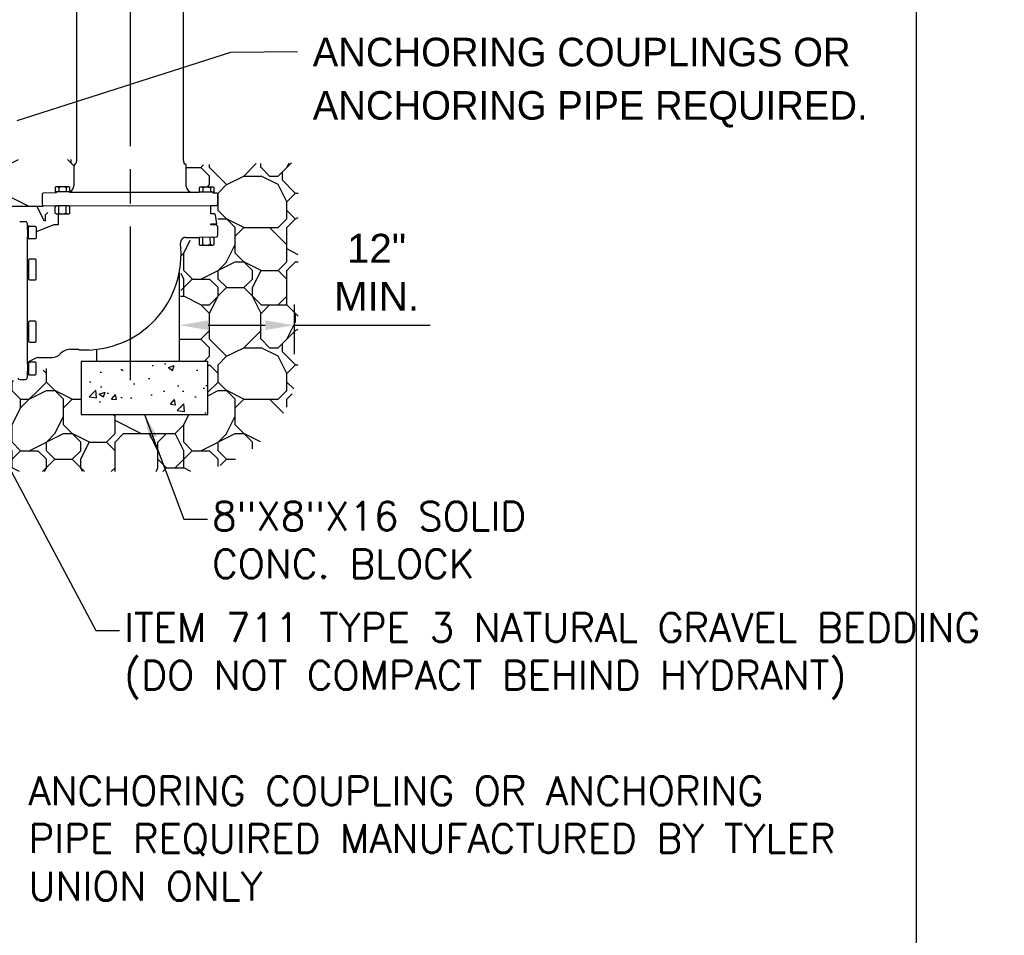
# Model space of a CAD drawing. Header units: feet. Extents: x 6 to 231, y 4 to 30.
# Tile 62 of 67: x 187.56 to 191.86, y 9.64 to 13.64. Entities that reach past the tile are written whole.
import ezdxf

# ---------------------------------------------------------------- set-up
doc = ezdxf.new("R2010")
doc.units = ezdxf.units.FT
doc.header["$MEASUREMENT"] = 0
doc.linetypes.add('E', pattern=[1, 0.75, -0.05, 0.15, -0.05])
doc.layers.add('COLUMNS', color=6, linetype='Continuous', plot=False)
for name, color, linetype in [('DETAIL', 50, 'Continuous'), ('P-HATCH', 247, 'Continuous'), ('text', 9, 'Continuous')]:
    doc.layers.add(name, color=color, linetype=linetype)
doc.styles.add('Slanted-Normal', font='font31.shx', dxfattribs={"height": 0.14})
doc.styles.get("Standard").update_dxf_attribs({"font": 'arial.ttf'})
doc.dimstyles.new('COEC', dxfattribs={"dimscale": 13.9, "dimtxt": 0.18, "dimasz": 0.18, "dimexe": 0.18, "dimexo": 0.0625, "dimgap": 0.09, "dimtad": 1, "dimzin": 0, "dimdsep": 46, "dimtxsty": 'Standard', "dimcen": 0.09, "dimclrd": 256, "dimclre": 256, "dimclrt": 256, "dimaunit": 1, "dimadec": 4, "dimazin": 0, "dimtfac": 1, "dimtofl": 0, "dimtmove": 0, "dimatfit": 3, "dimfxl": 1, "dimtolj": 1, "dimtzin": 0, "dimlwd": -1, "dimlwe": -1, "dimarcsym": 0})
doc.dimstyles.get("Standard").update_dxf_attribs({"dimtxt": 0.18, "dimasz": 0.18, "dimexe": 0.18, "dimexo": 0.0625, "dimgap": 0.09, "dimtad": 0, "dimtih": 1, "dimtoh": 1, "dimdec": 4, "dimzin": 0, "dimdsep": 46, "dimtxsty": 'Standard', "dimcen": 0.09, "dimadec": 0, "dimazin": 0, "dimtfac": 1, "dimtdec": 4, "dimtofl": 0, "dimtmove": 0, "dimatfit": 3, "dimfxl": 1, "dimtolj": 1, "dimtzin": 0, "dimarcsym": 0})

# ---------------------------------------------------------------- blocks, each defined once
blk = doc.blocks.new('*D70')
at = {"layer": 'Defpoints', "color": 0, "transparency": 16777216}
for p in [(188.2542, 12.4407), (188.7552, 12.4407), (188.7552, 12.3066)]:
    blk.add_point(p, dxfattribs=at)
at = {"layer": 'text', "color": 0, "lineweight": -2, "transparency": 16777216}
for p, q in [((188.2542, 12.3969), (188.2542, 12.1806)), ((188.7552, 12.3969), (188.7552, 12.1806)), ((188.3802, 12.3066), (188.6292, 12.3066)), ((188.7552, 12.3066), (189.3503, 12.3066))]:
    blk.add_line(p, q, dxfattribs=at)
at = {"layer": 'text', "color": 0, "transparency": 16777216}
for points in [[(188.3802, 12.3276), (188.3802, 12.2856), (188.2542, 12.3066)], [(188.6292, 12.3276), (188.6292, 12.2856), (188.7552, 12.3066)]]:
    blk.add_solid(points, dxfattribs=at)
at = {"layer": 'text', "color": 0, "transparency": 16777216, "insert": (189.1158, 12.5378), "char_height": 0.126, "attachment_point": 5}
blk.add_mtext('\\A1;12"\\PMIN. ', dxfattribs=at)

msp = doc.modelspace()

# ---------------------------------------------------------------- hatches: boundary and pattern name
at = {"layer": 'P-HATCH', "linetype": 'Continuous'}
h = msp.add_hatch(dxfattribs=at)
h.set_pattern_fill('RIPRAP', color=256, scale=0.75)
h.set_pattern_definition([(0, (129.5104, -6.16715), (0.75, 0.75), [0.225, -0.2625, 0.0375, -0.225]), (0, (129.8104, -6.01715), (0.75, 0.75), [0.0375, -0.1875, 0.15, -0.375]), (0, (129.9229, -5.97965), (0.75, 0.75), [0.0375, -0.7125]), (0, (129.5854, -5.94215), (0.75, 0.75), [0.15, -0.6]), (0, (129.5104, -5.86715), (0.75, 0.75), [0.075, -0.675]), (0, (130.0354, -5.79215), (0.75, 0.75), [0.075, -0.0375, 0.0375, -0.6]), (0, (129.7354, -5.75465), (0.75, 0.75), [0.1125, -0.6375]), (0, (129.5479, -5.67965), (0.75, 0.75), [0.075, -0.675]), (0, (129.8479, -5.60465), (0.75, 0.75), [0.0375, -0.225, 0.1125, -0.375]), (0, (129.6979, -5.56715), (0.75, 0.75), [0.075, -0.675]), (0, (129.9604, -5.52965), (0.75, 0.75), [0.075, -0.675]), (0, (129.8104, -5.49215), (0.75, 0.75), [0.075, -0.675]), (0, (130.1104, -5.45465), (0.75, 0.75), [0.075, -0.675]), (90, (129.4729, -6.16715), (-0.75, 0.75), [0.15, -0.0375, 0.075, -0.3, 0.15, -0.0375]), (90, (129.5104, -5.67965), (-0.75, 0.75), [0.0375, -0.7125]), (90, (129.6229, -5.90465), (-0.75, 0.75), [0.075, -0.15, 0.0375, -0.4875]), (90, (129.6604, -5.79215), (-0.75, 0.75), [0.075, -0.15, 0.1125, -0.4125]), (90, (129.7729, -5.97965), (-0.75, 0.75), [0.0375, -0.375, 0.075, -0.0375, 0.075, -0.15]), (90, (129.8104, -6.05465), (-0.75, 0.75), [0.0375, -0.7125]), (90, (129.8854, -5.82965), (-0.75, 0.75), [0.0375, -0.0375, 0.1125, -0.5625]), (90, (129.9229, -5.94215), (-0.75, 0.75), [0.075, -0.3, 0.0375, -0.0375, 0.0375, -0.2625]), (90, (129.9979, -6.12965), (-0.75, 0.75), [0.1125, -0.6375]), (90, (130.0729, -5.56715), (-0.75, 0.75), [0.0375, -0.0375, 0.0375, -0.6375]), (90, (130.1104, -5.75465), (-0.75, 0.75), [0.1125, -0.6375]), (90, (130.2042, -5.8109), (-0.75, 0.75), [0.0375, -0.7125]), (45, (129.73544, -6.16715), (0, 0.75), [0.0530325, -1.007628]), (45, (129.66044, -5.45465), (0, 0.75), [0.0530325, -0.1590975, 0.1590975, -0.6894327]), (45, (129.73544, -5.56715), (0, 0.75), [0.106065, -0.265165, 0.0530325, -0.6363976]), (45, (129.88544, -5.60465), (0, 0.75), [0.106065, -0.3712313, 0.0530325, -0.5303314]), (45, (129.58544, -5.94215), (0, 0.75), [0.0530325, -1.007628]), (45, (129.77294, -5.94215), (0, 0.75), [0.159099, -0.901561]), (45, (129.92294, -5.86715), (0, 0.75), [0.0530325, -0.318198, 0.0530325, -0.636397]), (45, (130.03544, -5.79215), (0, 0.75), [0.106065, -0.954595]), (45, (130.18544, -5.79215), (0, 0.75), [0.106065, -0.954595]), (45, (130.18544, -6.01715), (0, 0.75), [0.0530325, -1.007628]), (45, (130.11044, -5.64215), (0, 0.75), [0.0530325, -1.007628]), (45, (130.03544, -5.52965), (0, 0.75), [0.0530325, -1.007628]), (45, (130.18544, -5.45465), (0, 0.75), [0.0530325, -1.007628]), (45, (129.47294, -5.45465), (0, 0.75), [0.0530325, -1.007628]), (45, (129.84794, -5.75465), (0, 0.75), [0.0530325, -1.007628]), (45, (129.92294, -5.45465), (0, 0.75), [0.0530325, -0.3712313, 0.0530325, -0.583364]), (45, (129.58544, -5.86715), (0, 0.75), [0.106065, -0.954595]), (45, (129.58544, -5.67965), (0, 0.75), [0.1590975, -0.901563]), (135, (129.51044, -5.86715), (-0.75, 8e-17), [0.0795525, -0.981108]), (135, (129.92294, -5.90465), (-0.75, 8e-17), [0.0530325, -1.007628]), (135, (130.14794, -5.79215), (-0.75, 8e-17), [0.0530325, -1.007628]), (135, (129.88544, -5.64215), (-0.75, 8e-17), [0.0530325, -1.007628]), (135, (129.92294, -5.52965), (-0.75, 8e-17), [0.0530325, -1.007628]), (135, (129.81044, -5.49215), (-0.75, 8e-17), [0.0530325, -1.007628]), (135, (129.96044, -5.52965), (-0.75, 8e-17), [0.0530325, -1.007628]), (135, (129.51044, -5.97965), (-0.75, 8e-17), [0.0530325, -1.007628]), (135, (129.66044, -5.71715), (-0.75, 8e-17), [0.0530325, -1.007628]), (135, (129.66044, -5.94215), (-0.75, 8e-17), [0.106065, -0.954595]), (135, (129.81044, -6.01715), (-0.75, 8e-17), [0.106065, -0.954595]), (135, (130.11044, -5.60465), (-0.75, 8e-17), [0.106065, -0.954595]), (135, (129.88544, -5.79215), (-0.75, 8e-17), [0.0530325, -1.007628]), (135, (129.99794, -6.01715), (-0.75, 8e-17), [0.106065, -0.636396, 0.0530325, -0.2651667]), (135, (129.54794, -5.67965), (-0.75, 8e-17), [0.106065, -0.212132, 0.106065, -0.636398]), (135, (129.47294, -6.09215), (-0.75, 8e-17), [0.10605, -0.2652, 0.10605, -0.2652, 0.053025, -0.2651352]), (26.56505, (129.73544, -5.94215), (0.75, 4e-11), [0.1677, -0.08385, 0.08385, -1.341651]), (26.56505, (129.84794, -5.49215), (0.75, 4e-11), [0.1677, -1.509351]), (26.56505, (129.84794, -6.01715), (0.75, 4e-11), [0.08385, -1.593201]), (26.56505, (129.51044, -5.97965), (0.75, 4e-11), [0.08385, -1.593201]), (26.56505, (129.66044, -5.79215), (0.75, 4e-11), [0.08385, -1.593201]), (26.56505, (129.51044, -5.71715), (0.75, 4e-11), [0.08385, -1.593201]), (63.43495, (129.62294, -5.64215), (4e-11, 0.75), [0.08385, -1.593201]), (63.43495, (129.88544, -5.64215), (4e-11, 0.75), [0.08385, -1.593201]), (63.43495, (129.96044, -6.16715), (4e-11, 0.75), [0.08385, -1.593201]), (63.43495, (129.47294, -5.75465), (4e-11, 0.75), [0.08385, -1.593201]), (63.43495, (129.77294, -6.12965), (4e-11, 0.75), [0.08385, -0.58695, 0.08385, -0.922401]), (116.56505, (129.66044, -5.49215), (-4e-11, 0.75), [0.08385, -1.593201]), (116.56505, (130.11044, -5.64215), (-4e-11, 0.75), [0.08385, -1.593201]), (116.56505, (129.77294, -5.49215), (-4e-11, 0.75), [0.08385, -1.593201]), (116.56505, (129.47294, -5.90465), (-4e-11, 0.75), [0.08385, -1.593201]), (153.43495, (130.03544, -6.01715), (-0.75, 4e-11), [0.08385, -1.593201]), (153.43495, (130.18544, -5.82965), (-0.75, 4e-11), [0.08385, -1.593201]), (153.43495, (129.73544, -5.75465), (-0.75, 4e-11), [0.08385, -1.593201]), (153.43495, (129.84794, -5.60465), (-0.75, 4e-11), [0.08385, -1.593201]), (153.43495, (130.11044, -5.45465), (-0.75, 4e-11), [0.08385, -1.593201]), (153.43495, (129.58544, -6.16715), (-0.75, 4e-11), [0.125775, -1.551276])])
edge = h.paths.add_edge_path()
edge.add_line((188.77355, 13.01701), (188.28415, 13.00598))
edge.add_line((188.28415, 13.00598), (188.28443, 12.91211))
edge.add_line((188.28443, 12.91211), (188.29224, 12.89582))
edge.add_line((188.29224, 12.89582), (188.34134, 12.89754))
edge.add_line((188.34134, 12.89754), (188.3435, 12.90877))
edge.add_line((188.3435, 12.90877), (188.40592, 12.90751))
edge.add_line((188.40592, 12.90751), (188.42224, 12.87947))
edge.add_line((188.42224, 12.87947), (188.42224, 12.69926))
edge.add_line((188.42224, 12.69926), (188.40062, 12.65672))
edge.add_line((188.40062, 12.65672), (188.34566, 12.65672))
edge.add_line((188.34566, 12.65672), (188.34146, 12.67469))
edge.add_line((188.34146, 12.67469), (188.26472, 12.6822))
edge.add_line((188.26472, 12.6822), (188.25417, 12.14801))
edge.add_line((188.25417, 12.14801), (188.37872, 12.14801))
edge.add_line((188.37872, 12.14801), (188.37872, 11.91687))
edge.add_line((188.37872, 11.91687), (187.82612, 11.91687))
edge.add_line((187.82612, 11.91687), (187.81626, 12.2002))
edge.add_line((187.81626, 12.2002), (187.62758, 12.09177))
edge.add_line((187.62758, 12.09177), (187.56932, 12.06883))
edge.add_line((187.56932, 12.06883), (187.46389, 12.05908))
edge.add_line((187.46389, 12.05908), (187.41329, 12.09002))
edge.add_line((187.41329, 12.09002), (187.40835, 12.13922))
edge.add_line((187.40835, 12.13922), (185.09065, 12.1636))
edge.add_line((185.09065, 12.1636), (185.08826, 12.0578))
edge.add_line((185.08826, 12.0578), (185.04392, 12.02671))
edge.add_line((185.04392, 12.02671), (184.9121, 12.03606))
edge.add_line((184.9121, 12.03606), (184.84236, 12.07139))
edge.add_line((184.84236, 12.07139), (184.83144, 12.13086))
edge.add_line((184.83144, 12.13086), (184.78147, 12.13443))
edge.add_line((184.78147, 12.13443), (184.75104, 12.15479))
edge.add_line((184.75104, 12.15479), (184.73313, 12.05731))
edge.add_line((184.73313, 12.05731), (184.53822, 11.98208))
edge.add_line((184.53822, 11.98208), (184.81453, 11.98208))
edge.add_line((184.81453, 11.98208), (184.81453, 11.75094))
edge.add_line((184.81453, 11.75094), (184.26192, 11.75094))
edge.add_line((184.26192, 11.75094), (184.26192, 11.98208))
edge.add_line((184.26192, 11.98208), (184.53822, 11.98208))
edge.add_line((184.53822, 11.98208), (184.40473, 11.99967))
edge.add_line((184.40473, 11.99967), (184.34715, 12.04119))
edge.add_line((184.34715, 12.04119), (184.32527, 12.15479))
edge.add_line((184.32527, 12.15479), (184.23445, 12.09231))
edge.add_line((184.23445, 12.09231), (184.22635, 12.01904))
edge.add_line((184.22635, 12.01904), (184.00855, 12.01601))
edge.add_line((184.00855, 12.01601), (183.97074, 12.05533))
edge.add_line((183.97074, 12.05533), (183.97684, 12.11598))
edge.add_line((183.97684, 12.11598), (183.84086, 12.13208))
edge.add_arc((183.56627, 12.34134), 0.34524, 181.43432, 322.69022, ccw=False)
edge.add_arc((183.56627, 12.34134), 0.34524, 40.17841, 181.43432, ccw=False)
edge.add_line((183.83005, 12.56408), (183.98992, 12.56408))
edge.add_line((183.98992, 12.56408), (183.99145, 12.69942))
edge.add_line((183.99145, 12.69942), (184.03295, 12.7444))
edge.add_line((184.03295, 12.7444), (184.13997, 12.72671))
edge.add_line((184.13997, 12.72671), (184.21067, 12.70378))
edge.add_line((184.21067, 12.70378), (184.24486, 12.62834))
edge.add_line((184.24486, 12.62834), (184.34322, 12.60083))
edge.add_line((184.34322, 12.60083), (184.34332, 12.74394))
edge.add_line((184.34332, 12.74394), (184.30012, 12.83136))
edge.add_line((184.30012, 12.83136), (184.26604, 12.86498))
edge.add_line((184.26604, 12.86498), (184.26604, 12.95948))
edge.add_line((184.26604, 12.95948), (184.29789, 12.98347))
edge.add_line((184.29789, 12.98347), (184.23296, 13.02551))
edge.add_line((184.23296, 13.02551), (182.96021, 13.02551))
edge.add_line((182.96021, 13.02551), (182.96021, 11.66701))
edge.add_line((182.96021, 11.66701), (188.27355, 11.66701))
edge.add_arc((188.27355, 12.16701), 0.5, 270, 360)
edge.add_line((188.77355, 12.16701), (188.77355, 13.01701))
h = msp.add_hatch(dxfattribs=at)
h.set_pattern_fill('RIPRAP', color=256, scale=0.75)
h.set_pattern_definition([(0, (128.2693, -4.42386), (0.75, 0.75), [0.225, -0.2625, 0.0375, -0.225]), (0, (128.5693, -4.27386), (0.75, 0.75), [0.0375, -0.1875, 0.15, -0.375]), (0, (128.6818, -4.23636), (0.75, 0.75), [0.0375, -0.7125]), (0, (128.3443, -4.19886), (0.75, 0.75), [0.15, -0.6]), (0, (128.2693, -4.12386), (0.75, 0.75), [0.075, -0.675]), (0, (128.7943, -4.04886), (0.75, 0.75), [0.075, -0.0375, 0.0375, -0.6]), (0, (128.4943, -4.01136), (0.75, 0.75), [0.1125, -0.6375]), (0, (128.3068, -3.93636), (0.75, 0.75), [0.075, -0.675]), (0, (128.6068, -3.86136), (0.75, 0.75), [0.0375, -0.225, 0.1125, -0.375]), (0, (128.4568, -3.82386), (0.75, 0.75), [0.075, -0.675]), (0, (128.7193, -3.78636), (0.75, 0.75), [0.075, -0.675]), (0, (128.5693, -3.74886), (0.75, 0.75), [0.075, -0.675]), (0, (128.8693, -3.71136), (0.75, 0.75), [0.075, -0.675]), (90, (128.2318, -4.42386), (-0.75, 0.75), [0.15, -0.0375, 0.075, -0.3, 0.15, -0.0375]), (90, (128.2693, -3.93636), (-0.75, 0.75), [0.0375, -0.7125]), (90, (128.3818, -4.16136), (-0.75, 0.75), [0.075, -0.15, 0.0375, -0.4875]), (90, (128.4193, -4.04886), (-0.75, 0.75), [0.075, -0.15, 0.1125, -0.4125]), (90, (128.5318, -4.23636), (-0.75, 0.75), [0.0375, -0.375, 0.075, -0.0375, 0.075, -0.15]), (90, (128.5693, -4.31136), (-0.75, 0.75), [0.0375, -0.7125]), (90, (128.6443, -4.08636), (-0.75, 0.75), [0.0375, -0.0375, 0.1125, -0.5625]), (90, (128.6818, -4.19886), (-0.75, 0.75), [0.075, -0.3, 0.0375, -0.0375, 0.0375, -0.2625]), (90, (128.7568, -4.38636), (-0.75, 0.75), [0.1125, -0.6375]), (90, (128.8318, -3.82386), (-0.75, 0.75), [0.0375, -0.0375, 0.0375, -0.6375]), (90, (128.8693, -4.01136), (-0.75, 0.75), [0.1125, -0.6375]), (90, (128.9631, -4.0676), (-0.75, 0.75), [0.0375, -0.7125]), (45, (128.49433, -4.42386), (0, 0.75), [0.0530325, -1.007628]), (45, (128.41933, -3.71136), (0, 0.75), [0.0530325, -0.1590975, 0.1590975, -0.6894327]), (45, (128.49433, -3.82386), (0, 0.75), [0.106065, -0.265165, 0.0530325, -0.6363976]), (45, (128.64433, -3.86136), (0, 0.75), [0.106065, -0.3712313, 0.0530325, -0.5303314]), (45, (128.34433, -4.19886), (0, 0.75), [0.0530325, -1.007628]), (45, (128.53183, -4.19886), (0, 0.75), [0.159099, -0.901561]), (45, (128.68183, -4.12386), (0, 0.75), [0.0530325, -0.318198, 0.0530325, -0.636397]), (45, (128.79433, -4.04886), (0, 0.75), [0.106065, -0.954595]), (45, (128.94433, -4.04886), (0, 0.75), [0.106065, -0.954595]), (45, (128.94433, -4.27386), (0, 0.75), [0.0530325, -1.007628]), (45, (128.86933, -3.89886), (0, 0.75), [0.0530325, -1.007628]), (45, (128.79433, -3.78636), (0, 0.75), [0.0530325, -1.007628]), (45, (128.94433, -3.71136), (0, 0.75), [0.0530325, -1.007628]), (45, (128.23183, -3.71136), (0, 0.75), [0.0530325, -1.007628]), (45, (128.60683, -4.01136), (0, 0.75), [0.0530325, -1.007628]), (45, (128.68183, -3.71136), (0, 0.75), [0.0530325, -0.3712313, 0.0530325, -0.583364]), (45, (128.34433, -4.12386), (0, 0.75), [0.106065, -0.954595]), (45, (128.34433, -3.93636), (0, 0.75), [0.1590975, -0.901563]), (135, (128.26933, -4.12386), (-0.75, 8e-17), [0.0795525, -0.981108]), (135, (128.68183, -4.16136), (-0.75, 8e-17), [0.0530325, -1.007628]), (135, (128.90683, -4.04886), (-0.75, 8e-17), [0.0530325, -1.007628]), (135, (128.64433, -3.89886), (-0.75, 8e-17), [0.0530325, -1.007628]), (135, (128.68183, -3.78636), (-0.75, 8e-17), [0.0530325, -1.007628]), (135, (128.56933, -3.74886), (-0.75, 8e-17), [0.0530325, -1.007628]), (135, (128.71933, -3.78636), (-0.75, 8e-17), [0.0530325, -1.007628]), (135, (128.26933, -4.23636), (-0.75, 8e-17), [0.0530325, -1.007628]), (135, (128.41933, -3.97386), (-0.75, 8e-17), [0.0530325, -1.007628]), (135, (128.41933, -4.19886), (-0.75, 8e-17), [0.106065, -0.954595]), (135, (128.56933, -4.27386), (-0.75, 8e-17), [0.106065, -0.954595]), (135, (128.86933, -3.86136), (-0.75, 8e-17), [0.106065, -0.954595]), (135, (128.64433, -4.04886), (-0.75, 8e-17), [0.0530325, -1.007628]), (135, (128.75683, -4.27386), (-0.75, 8e-17), [0.106065, -0.636396, 0.0530325, -0.2651667]), (135, (128.30683, -3.93636), (-0.75, 8e-17), [0.106065, -0.212132, 0.106065, -0.636398]), (135, (128.23183, -4.34886), (-0.75, 8e-17), [0.10605, -0.2652, 0.10605, -0.2652, 0.053025, -0.2651352]), (26.56505, (128.49433, -4.19886), (0.75, 4e-11), [0.1677, -0.08385, 0.08385, -1.341651]), (26.56505, (128.60683, -3.74886), (0.75, 4e-11), [0.1677, -1.509351]), (26.56505, (128.60683, -4.27386), (0.75, 4e-11), [0.08385, -1.593201]), (26.56505, (128.26933, -4.23636), (0.75, 4e-11), [0.08385, -1.593201]), (26.56505, (128.41933, -4.04886), (0.75, 4e-11), [0.08385, -1.593201]), (26.56505, (128.26933, -3.97386), (0.75, 4e-11), [0.08385, -1.593201]), (63.43495, (128.38183, -3.89886), (4e-11, 0.75), [0.08385, -1.593201]), (63.43495, (128.64433, -3.89886), (4e-11, 0.75), [0.08385, -1.593201]), (63.43495, (128.71933, -4.42386), (4e-11, 0.75), [0.08385, -1.593201]), (63.43495, (128.23183, -4.01136), (4e-11, 0.75), [0.08385, -1.593201]), (63.43495, (128.53183, -4.38636), (4e-11, 0.75), [0.08385, -0.58695, 0.08385, -0.922401]), (116.56505, (128.41933, -3.74886), (-4e-11, 0.75), [0.08385, -1.593201]), (116.56505, (128.86933, -3.89886), (-4e-11, 0.75), [0.08385, -1.593201]), (116.56505, (128.53183, -3.74886), (-4e-11, 0.75), [0.08385, -1.593201]), (116.56505, (128.23183, -4.16136), (-4e-11, 0.75), [0.08385, -1.593201]), (153.43495, (128.79433, -4.27386), (-0.75, 4e-11), [0.08385, -1.593201]), (153.43495, (128.94433, -4.08636), (-0.75, 4e-11), [0.08385, -1.593201]), (153.43495, (128.49433, -4.01136), (-0.75, 4e-11), [0.08385, -1.593201]), (153.43495, (128.60683, -3.86136), (-0.75, 4e-11), [0.08385, -1.593201]), (153.43495, (128.86933, -3.71136), (-0.75, 4e-11), [0.08385, -1.593201]), (153.43495, (128.34433, -4.42386), (-0.75, 4e-11), [0.125775, -1.551276])])
h.paths.add_polyline_path([(187.8049, 13.03039), (184.71134, 13.02551), (184.80808, 12.95948), (184.80808, 12.86498), (184.77401, 12.83136), (184.73879, 12.78907), (184.73313, 12.74394), (184.73308, 12.60083), (184.78147, 12.62477), (184.86346, 12.62834), (184.8715, 12.70231), (184.91731, 12.72525), (184.98202, 12.72484), (185.033, 12.72484), (185.08579, 12.70328), (185.09073, 12.65407), (185.09065, 12.5956), (187.46608, 12.5956), (187.43714, 12.67096), (187.40835, 12.68895), (187.41082, 12.7355), (187.42939, 12.76173), (187.45728, 12.77711), (187.70735, 12.75788), (187.65654, 12.83131), (187.65551, 12.87947), (187.71389, 12.90988), (187.77184, 12.91114)])
at = {"layer": 'text'}
h = msp.add_hatch(dxfattribs=at)
h.set_pattern_fill('AR-CONC', color=247, scale=0.036)
h.set_pattern_definition([(50, (116.76353, -2.83508), (0.25821367, -0.02259077), [0.027, -0.297]), (355, (116.76353, -2.83508), (-0.0499505, 0.2707892), [0.0216, -0.2376]), (100.45144, (116.78505, -2.83696), (0.2082632, 0.2481984), [0.0229465, -0.2524112]), (46.1842, (116.76353, -2.76308), (0.3842069, -0.059587), [0.0405, -0.4455]), (96.63564, (116.79555, -2.76805), (0.3364783, 0.3506827), [0.0344197, -0.378617]), (351.18416, (116.76353, -2.7631), (0.3364783, 0.3506827), [0.0324, -0.3564]), (21, (116.79953, -2.78108), (0.21488654, -0.1449428), [0.027, -0.297]), (326, (116.79953, -2.78108), (0.0875935, 0.261054), [0.0216, -0.2376]), (71.45144, (116.81744, -2.79316), (0.30248006, 0.1161112), [0.0229465, -0.2524112]), (37.5, (116.76353, -2.83508), (0.00437755, 0.11984179), [0, -0.23472, 0, -0.2412, 0, -0.2385]), (7.5, (116.76353, -2.83508), (0.09470503, 0.14198822), [0, -0.13752, 0, -0.22932, 0, -0.0909]), (327.5, (116.68325, -2.83508), (0.19217608, -0.00811975), [0, -0.09, 0, -0.2808, 0, -0.3726]), (317.5, (116.64725, -2.83508), (0.20994702, 0.0360378), [0, -0.117, 0, -0.18648, 0, -0.2646])])
h.paths.add_polyline_path([(188.37872, 12.14801), (187.82612, 12.14801), (187.82612, 11.91687), (188.37872, 11.91687)])

# ---------------------------------------------------------------- linework, layer by layer
at = {"layer": 'COLUMNS', "color": 2}
msp.add_lwpolyline([(161.09752, 3.62445), (161.09752, 24.37445), (191.47252, 24.37445), (191.47252, 3.62445)], close=True, dxfattribs=at)
at = {"layer": 'DETAIL', "color": 160, "linetype": 'E'}
msp.add_line((188.03895, 17.1381), (188.03895, 12.06624), dxfattribs=at)
at = {"layer": 'DETAIL'}
for p, q in [((187.8049, 14.82219), (187.8049, 13.14668)), ((188.27286, 13.14668), (188.27286, 14.82219)), ((187.8049, 13.14668), (187.8049, 13.03039)), ((188.27286, 13.07352), (188.27286, 13.14668)), ((188.27286, 13.02551), (188.27286, 13.07352)), ((187.79987, 13.01115), (187.7936, 13.00431)), ((187.7936, 13.00431), (187.7936, 12.91546)), ((187.80364, 13.01533), (187.79987, 13.01115)), ((187.8049, 13.03039), (187.80364, 13.01533)), ((188.28136, 13.00961), (188.27899, 13.01045)), ((188.28443, 12.91211), (188.28415, 13.00598)), ((187.71605, 12.91114), (187.71172, 12.90863)), ((187.71172, 12.90863), (187.71172, 12.88868)), ((187.77184, 12.91114), (187.71605, 12.91114)), ((187.77616, 12.90863), (187.77184, 12.91114)), ((187.77616, 12.88868), (187.77616, 12.90863)), ((188.34566, 12.91002), (188.34134, 12.90751)), ((188.34134, 12.90751), (188.34134, 12.88757)), ((188.4016, 12.91002), (188.34566, 12.91002)), ((188.40592, 12.90751), (188.4016, 12.91002)), ((188.40592, 12.88757), (188.40592, 12.90751)), ((187.65551, 12.87947), (187.65551, 12.83386)), ((187.71616, 12.88514), (187.659, 12.8831)), ((187.71172, 12.88868), (187.71605, 12.88868)), ((187.71605, 12.88868), (187.71616, 12.88514)), ((187.77933, 12.89122), (187.77616, 12.88868)), ((188.3413, 12.88614), (188.308, 12.88701)), ((188.34134, 12.88757), (188.3413, 12.88614)), ((188.4016, 12.88371), (188.4016, 12.88757)), ((188.4016, 12.88757), (188.40592, 12.88757)), ((188.41875, 12.8831), (188.4016, 12.88371)), ((188.42224, 12.83386), (188.42224, 12.87947)), ((187.659, 12.8301), (187.72539, 12.82782)), ((187.71093, 12.8256), (187.71093, 12.79575)), ((187.71093, 12.8256), (187.71525, 12.8256)), ((187.71525, 12.8256), (187.71727, 12.82791)), ((187.77216, 12.8256), (187.77014, 12.82791)), ((187.77648, 12.8256), (187.77216, 12.8256)), ((187.77648, 12.79575), (187.77648, 12.8256)), ((188.39225, 12.82919), (188.41875, 12.8301)), ((188.39225, 12.79342), (188.39225, 12.82919)), ((187.71623, 12.79324), (187.71093, 12.79575)), ((187.71623, 12.79324), (187.77118, 12.79324)), ((187.72539, 12.79324), (187.72539, 12.74502)), ((187.77118, 12.79324), (187.77648, 12.79575)), ((188.40662, 12.79314), (188.39225, 12.79342)), ((188.41875, 12.74878), (188.41192, 12.78728)), ((187.70656, 12.74446), (187.62917, 12.7142)), ((187.72539, 12.74502), (187.70656, 12.74446)), ((188.39225, 12.74446), (188.39225, 12.74878)), ((188.39225, 12.74878), (188.41875, 12.74878)), ((188.41499, 12.74362), (188.39225, 12.74446)), ((188.42224, 12.69926), (188.42224, 12.73609)), ((188.2815, 12.68978), (188.34157, 12.69014)), ((188.34157, 12.69014), (188.34134, 12.65923)), ((188.39957, 12.6914), (188.4168, 12.69201)), ((188.4016, 12.68908), (188.39957, 12.6914)), ((188.40592, 12.68908), (188.4016, 12.68908)), ((188.40592, 12.65923), (188.40592, 12.68908)), ((188.34134, 12.65923), (188.34566, 12.65672)), ((188.34566, 12.65672), (188.40062, 12.65672)), ((188.40062, 12.65672), (188.40592, 12.65923)), ((187.77652, 12.20182), (187.81396, 12.20188)), ((187.81396, 12.20188), (187.81857, 12.19853)), ((187.81857, 12.19853), (187.86101, 12.19853))]:
    msp.add_line(p, q, dxfattribs=at)
at = {"layer": 'DETAIL', "color": 7, "linetype": 'Continuous', "lineweight": 25}
for p, q in [((187.55688, 12.76013), (187.58177, 12.76013)), ((187.58926, 12.75289), (187.58976, 12.73872)), ((187.62975, 12.16428), (187.59801, 12.1474)), ((187.63562, 12.16574), (187.69966, 12.16574)), ((187.58976, 12.09024), (187.58926, 12.07607)), ((187.55688, 12.06883), (187.58177, 12.06883))]:
    msp.add_line(p, q, dxfattribs=at)
at = {"layer": 'DETAIL', "flags": 128}
for points in [[(187.72269, 12.91114), (187.7279, 12.90863), (187.73552, 12.91114)], [(187.7279, 12.90863), (187.7279, 12.88868)], [(187.75225, 12.91114), (187.76012, 12.90863), (187.76556, 12.91114)], [(187.76012, 12.90863), (187.76012, 12.88868)], [(188.35231, 12.91002), (188.35752, 12.90751), (188.36514, 12.91002)], [(188.35752, 12.90751), (188.35752, 12.88757)], [(188.38187, 12.91002), (188.38974, 12.90751), (188.39517, 12.91002)], [(188.38974, 12.90751), (188.38974, 12.88757)], [(187.77616, 12.88868), (187.71591, 12.88868)], [(188.3413, 12.88614), (187.7761, 12.88614), (187.77616, 12.88868)], [(188.4016, 12.88757), (188.34134, 12.88757)], [(187.77014, 12.82791), (187.71727, 12.82791)], [(187.72539, 12.82782), (188.39225, 12.82919)], [(187.72808, 12.79575), (187.72802, 12.82782)], [(187.7603, 12.79575), (187.76006, 12.82769)], [(187.72394, 12.79324), (187.72808, 12.79575), (187.73594, 12.79324)], [(187.76502, 12.79324), (187.7603, 12.79575), (187.75047, 12.79324)], [(187.60017, 12.73873), (187.58976, 12.73872)], [(187.59138, 12.13743), (187.59138, 12.69153)], [(188.39957, 12.6914), (188.34157, 12.69014)], [(188.35752, 12.65923), (188.35741, 12.69048)], [(188.38974, 12.65923), (188.3895, 12.69118)], [(187.60018, 12.68403), (187.59143, 12.68403)], [(188.35337, 12.65672), (188.35752, 12.65923), (188.36538, 12.65672)], [(188.39446, 12.65672), (188.38974, 12.65923), (188.3799, 12.65672)], [(188.25417, 12.53646), (188.25417, 12.14801)], [(187.89214, 12.201), (187.89214, 12.14801)], [(187.60017, 12.09023), (187.58976, 12.09024)]]:
    msp.add_lwpolyline(points, dxfattribs=at)
for points in [[(187.59478, 12.68943), (187.59478, 12.73333, -0.4137143), (187.60017, 12.73873), (187.62376, 12.73877, -0.414713), (187.62917, 12.73337), (187.62917, 12.68943, -0.4142136), (187.62377, 12.68403), (187.60018, 12.68403, -0.4142136)], [(187.59479, 12.59044), (187.59479, 12.51054, 0.4137143), (187.60018, 12.50514), (187.62377, 12.5051, 0.414713), (187.62918, 12.5105), (187.62918, 12.59044, 0.4142136), (187.62378, 12.59584), (187.60019, 12.59584, 0.4142136)], [(187.59479, 12.31833), (187.59479, 12.23843, 0.4137143), (187.60018, 12.23303), (187.62377, 12.23299, 0.414713), (187.62918, 12.23839), (187.62918, 12.31833, 0.4142136), (187.62378, 12.32373), (187.60019, 12.32373, 0.4142136)], [(187.59478, 12.13953), (187.59478, 12.09563, 0.4137143), (187.60017, 12.09023), (187.62376, 12.09019, 0.414713), (187.62917, 12.09559), (187.62917, 12.13953, 0.4142136), (187.62377, 12.14493), (187.60018, 12.14493, 0.4142136)]]:
    msp.add_lwpolyline(points, format="xyb", close=True, dxfattribs=at)
at = {"layer": 'DETAIL'}
for points in [[(187.5914, 12.57784), (187.59479, 12.57784)], [(187.59479, 12.52314), (187.5914, 12.52315)], [(187.5914, 12.30573), (187.59479, 12.30573)], [(187.59479, 12.25104), (187.5914, 12.25104)], [(187.59478, 12.14493), (187.60018, 12.14493)]]:
    msp.add_lwpolyline(points, dxfattribs=at)
msp.add_lwpolyline([(188.37872, 12.14801), (187.82612, 12.14801), (187.82612, 11.91687), (188.37872, 11.91687)], close=True, dxfattribs=at)
for centre, radius, start, end in [((188.28667, 13.02236), 0.01417, 167.1485, 237.18783), ((188.28057, 13.00611), 0.00359, 357.96566, 77.17408), ((187.76377, 12.9167), 0.02985, 301.40377, 357.61302), ((188.31402, 12.91627), 0.02988, 188.00418, 258.38389), ((187.65908, 12.87953), 0.00357, 91.34485, 180.91972), ((188.41851, 12.87938), 0.00373, 1.42368, 86.31175), ((187.65936, 12.83393), 0.00384, 180.92689, 264.65877), ((188.41867, 12.83368), 0.00358, 271.39844, 3.0159), ((188.40436, 12.78577), 0.00771, 11.29948, 72.9817), ((188.41486, 12.73624), 0.00738, 358.83805, 88.9957), ((188.28163, 12.66713), 0.02265, 90.32624, 186.2719), ((188.41491, 12.6991), 0.00733, 284.93664, 1.31933), ((187.84356, 12.6165), 0.41834, 267.60992, 6.60987)]:
    msp.add_arc(centre, radius, start, end, dxfattribs=at)
at = {"layer": 'DETAIL', "color": 7, "linetype": 'Continuous', "lineweight": 25}
for centre, radius, start, end in [((187.58177, 12.75263), 0.0075, 2, 90), ((187.69966, 12.21262), 0.04688, 270, 315.04076), ((187.78059, 12.13994), 0.06202, 93.76198, 140.37439), ((187.60388, 12.13636), 0.0125, 118, 136.72091), ((187.63562, 12.15324), 0.0125, 90, 118), ((187.55688, 12.07633), 0.0075, 182, 270), ((187.58177, 12.07633), 0.0075, 270, 358)]:
    msp.add_arc(centre, radius, start, end, dxfattribs=at)
for points, knots in [([(187.58976, 12.73872), (187.58976, 12.73872), (187.58977, 12.73832), (187.5898, 12.73732), (187.58981, 12.73709), (187.58983, 12.7366), (187.58984, 12.73633), (187.58986, 12.73545), (187.58989, 12.73478), (187.58994, 12.73325), (187.58996, 12.7324), (187.59002, 12.73056), (187.59006, 12.72957), (187.59011, 12.72799), (187.59013, 12.72744), (187.59016, 12.72632), (187.59018, 12.72574), (187.59024, 12.72398), (187.59028, 12.72276), (187.59037, 12.72025), (187.59041, 12.71895), (187.5905, 12.71629), (187.59055, 12.71495), (187.59064, 12.71226), (187.59069, 12.7109), (187.59076, 12.70886), (187.59078, 12.70818), (187.59083, 12.70683), (187.59085, 12.70616), (187.59092, 12.70418), (187.59097, 12.70289), (187.59106, 12.70035), (187.59111, 12.6991), (187.59119, 12.69674), (187.59123, 12.69562), (187.59131, 12.69348), (187.59135, 12.69247), (187.59138, 12.69153)], [0, 0, 0, 0, 0.125, 0.125, 0.15625, 0.15625, 0.1875, 0.1875, 0.25, 0.25, 0.3125, 0.3125, 0.375, 0.375, 0.40625, 0.40625, 0.4375, 0.4375, 0.5, 0.5, 0.5625, 0.5625, 0.625, 0.625, 0.6875, 0.6875, 0.71875, 0.71875, 0.75, 0.75, 0.8125, 0.8125, 0.875, 0.875, 0.9375, 0.9375, 1, 1, 1, 1]), ([(187.59138, 12.13743), (187.59131, 12.13555), (187.59124, 12.13342), (187.59113, 12.13045), (187.59111, 12.12984), (187.59106, 12.12861), (187.59104, 12.12799), (187.59097, 12.12609), (187.59092, 12.1248), (187.59083, 12.12215), (187.59078, 12.12078), (187.59069, 12.11807), (187.59064, 12.11672), (187.59057, 12.1147), (187.59055, 12.11403), (187.5905, 12.11268), (187.59048, 12.11201), (187.59041, 12.11002), (187.59037, 12.10873), (187.59028, 12.10621), (187.59024, 12.105), (187.59016, 12.10263), (187.59013, 12.10151), (187.59006, 12.0994), (187.59002, 12.09841), (187.58998, 12.09703), (187.58996, 12.09658), (187.58994, 12.09573), (187.58992, 12.09533), (187.58989, 12.09419), (187.58986, 12.09352), (187.58983, 12.09234), (187.58981, 12.09184), (187.58978, 12.09104), (187.58978, 12.09075), (187.58977, 12.09044), (187.58976, 12.09037), (187.58976, 12.09027), (187.58976, 12.09024), (187.58976, 12.09024)], [0, 0, 0, 0, 0.125, 0.125, 0.15625, 0.15625, 0.1875, 0.1875, 0.25, 0.25, 0.3125, 0.3125, 0.375, 0.375, 0.40625, 0.40625, 0.4375, 0.4375, 0.5, 0.5, 0.5625, 0.5625, 0.625, 0.625, 0.6875, 0.6875, 0.71875, 0.71875, 0.75, 0.75, 0.8125, 0.8125, 0.875, 0.875, 0.9375, 0.9375, 0.96875, 0.96875, 1, 1, 1, 1]), ([(187.59478, 12.14493), (187.59478, 12.14493), (187.59473, 12.14489), (187.59456, 12.14472), (187.59444, 12.14459), (187.59414, 12.14427), (187.59396, 12.14406), (187.59357, 12.14358), (187.59337, 12.1433), (187.59275, 12.14235), (187.59233, 12.14158), (187.59184, 12.14019), (187.59169, 12.13969), (187.59148, 12.13861), (187.59141, 12.13804), (187.59138, 12.13743)], [0, 0, 0, 0, 0.125, 0.125, 0.25, 0.25, 0.375, 0.375, 0.5, 0.5, 0.75, 0.75, 0.875, 0.875, 1, 1, 1, 1])]:
    msp.add_open_spline(points, degree=3, knots=knots, dxfattribs=at)
at = {"layer": 'text'}
for p, q in [((187.5455, 13.20062), (188.47926, 13.49909)), ((188.47926, 13.49909), (188.77003, 13.5024))]:
    msp.add_line(p, q, dxfattribs=at)

# ---------------------------------------------------------------- texts
at = {"layer": 'text', "color": 9, "style": 'Slanted-Normal'}
for s, p in [('ANCHORING COUPLINGS OR', (188.83694, 13.43759)), ('ANCHORING PIPE REQUIRED. ', (188.83694, 13.20445))]:
    msp.add_text(s, height=0.125, dxfattribs=at).set_placement(p)
at = {"layer": 'text', "char_height": 0.125, "attachment_point": 1, "style": 'Slanted-Normal'}
for s, insert, width in [('{\\Fsimplex|c0;8"X8"X16 SOLID \\PCONC. BLOCK}', (188.39742, 11.5348), 4.1886764), ('{\\Fsimplex|c0;ITEM 711 TYPE 3 NATURAL GRAVEL BEDDING (DO NOT COMPACT BEHIND HYDRANT)}', (188.0131, 11.04802), 4.1886764), ('{\\Fsimplex|c0;ANCHORING COUPLING OR ANCHORING PIPE REQUIRED MANUFACTURED BY TYLER UNION ONLY}', (187.5956, 10.33465), 3.8952795)]:
    msp.add_mtext(s, dxfattribs=dict(at, insert=insert, width=width))

# ---------------------------------------------------------------- dimensions: what is measured, and where the dimension line sits
at = {"layer": 'text'}
dim = msp.add_linear_dim(base=(188.75516, 12.30658), p1=(188.25417, 12.44068), p2=(188.75516, 12.44068), angle=0, text='12"\\PMIN. ', dimstyle='Standard', override={"dimscale": 0.7, "dimtad": 1, "dimtih": 0, "dimtoh": 0}, dxfattribs=at)
dim.commit()
dim.dimension.update_dxf_attribs({"geometry": '*D70', "text_midpoint": (189.11575, 12.30658), "dimtype": 161})

# ---------------------------------------------------------------- leaders
for points in [[(188.10242, 11.91687), (188.2732, 11.45923), (188.37704, 11.45923)], [(187.42871, 11.83894), (187.88888, 10.97246), (187.99272, 10.97246)]]:
    msp.add_leader(points, dimstyle='COEC', override={"dimscale": 0.6}, dxfattribs=at)

doc.saveas('drawing.dxf')
